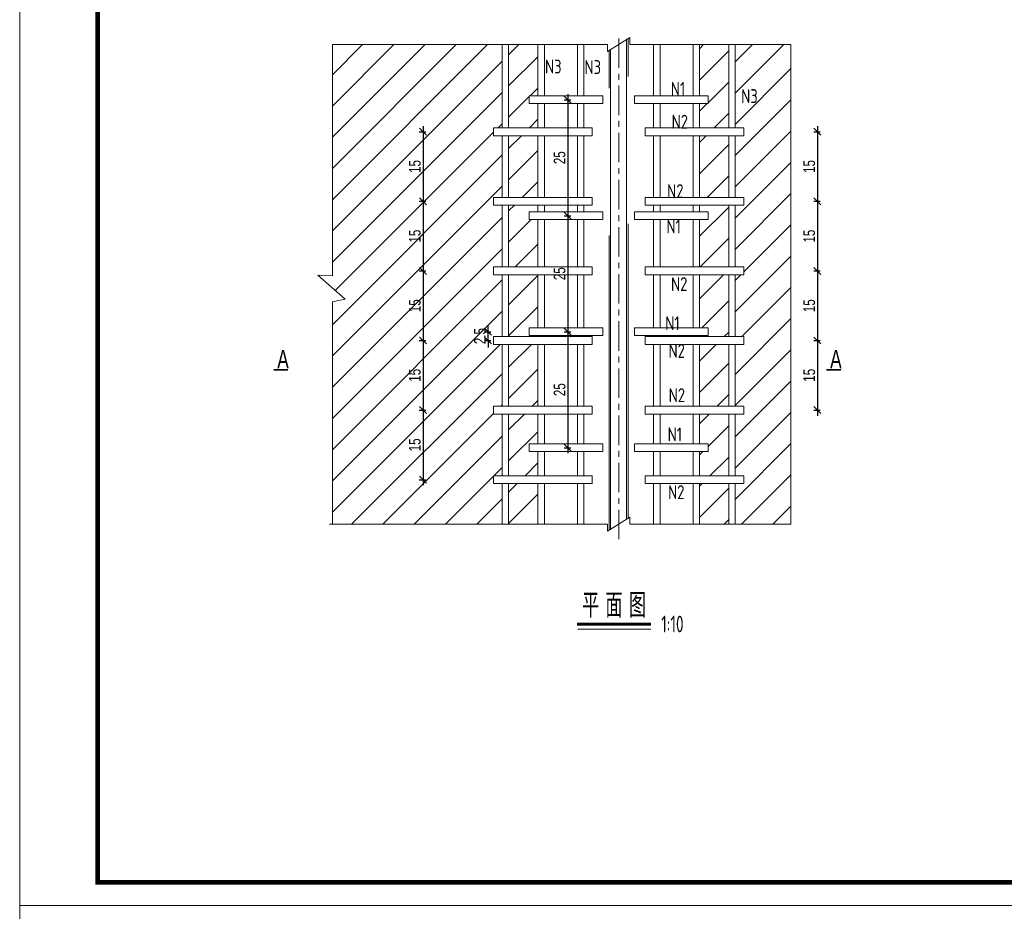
# Model space of a CAD drawing. Header units: inches. Extents: x 112594 to 193184, y 44995 to 116598.
# Tile 59 of 153: x 141724 to 143845, y 74972 to 76894. Entities that reach past the tile are written whole.
import ezdxf

# ---------------------------------------------------------------- set-up
doc = ezdxf.new("R2010")
doc.units = ezdxf.units.IN
doc.header["$MEASUREMENT"] = 0
for name, pattern in [('CENTER', [50.8, 31.75, -6.35, 6.35, -6.35]), ('DASHED', [19.05, 12.7, -6.35]), ('DASHED2', [0.375, 0.25, -0.125])]:
    doc.linetypes.add(name, pattern=pattern)
doc.layers.get('0').update_dxf_attribs({"lineweight": 15})
for name, color, linetype, lineweight in [('0中心线', 6, 'CENTER', 18), ('0指引线', 4, 'Continuous', 18), ('0文字', 6, 'Continuous', 18), ('0轮廓虚线', 2, 'DASHED2', 15), ('BM1', 7, 'Continuous', 15), ('标准', 7, 'Continuous', 18), ('标注', 7, 'Continuous', 18)]:
    doc.layers.add(name, color=color, linetype=linetype, lineweight=lineweight)
doc.styles.add('hz-e', font='hztxt_e.shx', dxfattribs={"width": 0.75, "bigfont": 'hztxt.shx'})
doc.styles.add('HZTXT', font='tssdeng.shx', dxfattribs={"width": 0.75, "bigfont": 'hztxt.shx'})
doc.dimstyles.new('1比10', dxfattribs={"dimtxt": 25, "dimasz": 15, "dimexe": 6.25, "dimexo": 6.25, "dimgap": 5, "dimtad": 1, "dimdec": 0, "dimlfac": 0.1, "dimzin": 0, "dimdsep": 46, "dimtxsty": 'hz-e', "dimblk": 'OBLIQUE', "dimcen": 0, "dimdle": 12, "dimclrd": 4, "dimclre": 4, "dimclrt": 5, "dimadec": 0, "dimazin": 0, "dimtfac": 0.05, "dimtdec": 0, "dimtix": 1, "dimtmove": 2, "dimatfit": 0, "dimfxl": 8, "dimfxlon": 1, "dimtolj": 1, "dimtzin": 0, "dimarcsym": 0})
pattern_1 = [(45, (-516428.33, 85811.05), (-33.6759605, 33.6759605), [])]

# ---------------------------------------------------------------- blocks, each defined once
blk = doc.blocks.new('_Oblique')
at = {"color": 0, "linetype": 'ByBlock', "lineweight": -2}
blk.add_line((-0.5, -0.5), (0.5, 0.5), dxfattribs=at)
blk = doc.blocks.new('*D816')
at = {"color": 4, "lineweight": -2}
for p, q in [((143434.6, 76652.4), (143448.8, 76652.4)), ((143442.6, 76664.4), (143442.6, 76490.4)), ((143434.6, 76502.4), (143448.8, 76502.4))]:
    blk.add_line(p, q, dxfattribs=at)
at = {"color": 4, "lineweight": -2, "xscale": 15, "yscale": 15, "zscale": 15}
for p, rotation in [((143442.6, 76652.4), 90), ((143442.6, 76502.4), 270)]:
    blk.add_blockref('_Oblique', p, dxfattribs=dict(at, rotation=rotation))
at = {"color": 5, "insert": (143425.1, 76577.4), "char_height": 25, "attachment_point": 5, "rotation": 90, "style": 'hz-e'}
blk.add_mtext('\\A1;15', dxfattribs=at)
blk = doc.blocks.new('*D817')
at = {"color": 4, "lineweight": -2}
for p, q in [((143434.6, 76502.4), (143448.8, 76502.4)), ((143442.6, 76514.4), (143442.6, 76340.4)), ((143434.6, 76352.4), (143448.8, 76352.4))]:
    blk.add_line(p, q, dxfattribs=at)
at = {"color": 4, "lineweight": -2, "xscale": 15, "yscale": 15, "zscale": 15}
for p, rotation in [((143442.6, 76502.4), 90), ((143442.6, 76352.4), 270)]:
    blk.add_blockref('_Oblique', p, dxfattribs=dict(at, rotation=rotation))
at = {"color": 5, "insert": (143425.1, 76427.4), "char_height": 25, "attachment_point": 5, "rotation": 90, "style": 'hz-e'}
blk.add_mtext('\\A1;15', dxfattribs=at)
blk = doc.blocks.new('*D818')
at = {"color": 4, "lineweight": -2}
for p, q in [((143434.6, 76352.4), (143448.8, 76352.4)), ((143442.6, 76364.4), (143442.6, 76190.4)), ((143434.6, 76202.4), (143448.8, 76202.4))]:
    blk.add_line(p, q, dxfattribs=at)
at = {"color": 4, "lineweight": -2, "xscale": 15, "yscale": 15, "zscale": 15}
for p, rotation in [((143442.6, 76352.4), 90), ((143442.6, 76202.4), 270)]:
    blk.add_blockref('_Oblique', p, dxfattribs=dict(at, rotation=rotation))
at = {"color": 5, "insert": (143425.1, 76277.4), "char_height": 25, "attachment_point": 5, "rotation": 90, "style": 'hz-e'}
blk.add_mtext('\\A1;15', dxfattribs=at)
blk = doc.blocks.new('*D819')
at = {"color": 4, "lineweight": -2}
for p, q in [((143434.6, 76202.4), (143448.8, 76202.4)), ((143442.6, 76214.4), (143442.6, 76040.4)), ((143434.6, 76052.4), (143448.8, 76052.4))]:
    blk.add_line(p, q, dxfattribs=at)
at = {"color": 4, "lineweight": -2, "xscale": 15, "yscale": 15, "zscale": 15}
for p, rotation in [((143442.6, 76202.4), 90), ((143442.6, 76052.4), 270)]:
    blk.add_blockref('_Oblique', p, dxfattribs=dict(at, rotation=rotation))
at = {"color": 5, "insert": (143425.1, 76127.4), "char_height": 25, "attachment_point": 5, "rotation": 90, "style": 'hz-e'}
blk.add_mtext('\\A1;15', dxfattribs=at)
blk = doc.blocks.new('*D820')
at = {"color": 4, "lineweight": -2}
for p, q in [((142904.7, 76733.4), (142904.7, 76459.4)), ((142896.7, 76721.4), (142911, 76721.4)), ((142896.7, 76471.4), (142911, 76471.4))]:
    blk.add_line(p, q, dxfattribs=at)
at = {"color": 4, "lineweight": -2, "xscale": 15, "yscale": 15, "zscale": 15}
for p, rotation in [((142904.7, 76721.4), 90), ((142904.7, 76471.4), 270)]:
    blk.add_blockref('_Oblique', p, dxfattribs=dict(at, rotation=rotation))
at = {"color": 5, "insert": (142887.2, 76596.4), "char_height": 25, "attachment_point": 5, "rotation": 90, "style": 'hz-e'}
blk.add_mtext('\\A1;25', dxfattribs=at)
blk = doc.blocks.new('*D821')
at = {"color": 4, "lineweight": -2}
for p, q in [((142904.7, 76483.4), (142904.7, 76209.4)), ((142896.7, 76471.4), (142911, 76471.4)), ((142896.7, 76221.4), (142911, 76221.4))]:
    blk.add_line(p, q, dxfattribs=at)
at = {"color": 4, "lineweight": -2, "xscale": 15, "yscale": 15, "zscale": 15}
for p, rotation in [((142904.7, 76471.4), 90), ((142904.7, 76221.4), 270)]:
    blk.add_blockref('_Oblique', p, dxfattribs=dict(at, rotation=rotation))
at = {"color": 5, "insert": (142887.2, 76346.4), "char_height": 25, "attachment_point": 5, "rotation": 90, "style": 'hz-e'}
blk.add_mtext('\\A1;25', dxfattribs=at)
blk = doc.blocks.new('*D822')
at = {"color": 4, "lineweight": -2}
for p, q in [((142904.7, 76233.4), (142904.7, 75959.4)), ((142896.7, 76221.4), (142911, 76221.4)), ((142896.7, 75971.4), (142911, 75971.4))]:
    blk.add_line(p, q, dxfattribs=at)
at = {"color": 4, "lineweight": -2, "xscale": 15, "yscale": 15, "zscale": 15}
for p, rotation in [((142904.7, 76221.4), 90), ((142904.7, 75971.4), 270)]:
    blk.add_blockref('_Oblique', p, dxfattribs=dict(at, rotation=rotation))
at = {"color": 5, "insert": (142887.2, 76096.4), "char_height": 25, "attachment_point": 5, "rotation": 90, "style": 'hz-e'}
blk.add_mtext('\\A1;25', dxfattribs=at)
blk = doc.blocks.new('*D823')
at = {"color": 4, "lineweight": -2}
for p, q in [((142584.8, 76652.4), (142599, 76652.4)), ((142592.8, 76664.4), (142592.8, 76490.4)), ((142584.8, 76502.4), (142599, 76502.4))]:
    blk.add_line(p, q, dxfattribs=at)
at = {"color": 4, "lineweight": -2, "xscale": 15, "yscale": 15, "zscale": 15}
for p, rotation in [((142592.8, 76652.4), 90), ((142592.8, 76502.4), 270)]:
    blk.add_blockref('_Oblique', p, dxfattribs=dict(at, rotation=rotation))
at = {"color": 5, "insert": (142575.3, 76577.4), "char_height": 25, "attachment_point": 5, "rotation": 90, "style": 'hz-e'}
blk.add_mtext('\\A1;15', dxfattribs=at)
blk = doc.blocks.new('*D824')
at = {"color": 4, "lineweight": -2}
for p, q in [((142584.8, 76502.4), (142599, 76502.4)), ((142592.8, 76514.4), (142592.8, 76340.4)), ((142584.8, 76352.4), (142599, 76352.4))]:
    blk.add_line(p, q, dxfattribs=at)
at = {"color": 4, "lineweight": -2, "xscale": 15, "yscale": 15, "zscale": 15}
for p, rotation in [((142592.8, 76502.4), 90), ((142592.8, 76352.4), 270)]:
    blk.add_blockref('_Oblique', p, dxfattribs=dict(at, rotation=rotation))
at = {"color": 5, "insert": (142575.3, 76427.4), "char_height": 25, "attachment_point": 5, "rotation": 90, "style": 'hz-e'}
blk.add_mtext('\\A1;15', dxfattribs=at)
blk = doc.blocks.new('*D825')
at = {"color": 4, "lineweight": -2}
for p, q in [((142584.8, 76352.4), (142599, 76352.4)), ((142592.8, 76364.4), (142592.8, 76190.4)), ((142584.8, 76202.4), (142599, 76202.4))]:
    blk.add_line(p, q, dxfattribs=at)
at = {"color": 4, "lineweight": -2, "xscale": 15, "yscale": 15, "zscale": 15}
for p, rotation in [((142592.8, 76352.4), 90), ((142592.8, 76202.4), 270)]:
    blk.add_blockref('_Oblique', p, dxfattribs=dict(at, rotation=rotation))
at = {"color": 5, "insert": (142575.3, 76277.4), "char_height": 25, "attachment_point": 5, "rotation": 90, "style": 'hz-e'}
blk.add_mtext('\\A1;15', dxfattribs=at)
blk = doc.blocks.new('*D826')
at = {"color": 4, "lineweight": -2}
for p, q in [((142584.8, 76202.4), (142599, 76202.4)), ((142592.8, 76214.4), (142592.8, 76040.4)), ((142584.8, 76052.4), (142599, 76052.4))]:
    blk.add_line(p, q, dxfattribs=at)
at = {"color": 4, "lineweight": -2, "xscale": 15, "yscale": 15, "zscale": 15}
for p, rotation in [((142592.8, 76202.4), 90), ((142592.8, 76052.4), 270)]:
    blk.add_blockref('_Oblique', p, dxfattribs=dict(at, rotation=rotation))
at = {"color": 5, "insert": (142575.3, 76127.4), "char_height": 25, "attachment_point": 5, "rotation": 90, "style": 'hz-e'}
blk.add_mtext('\\A1;15', dxfattribs=at)
blk = doc.blocks.new('*D827')
at = {"color": 4, "lineweight": -2}
for p, q in [((142592.8, 76064.4), (142592.8, 75890.4)), ((142584.8, 76052.4), (142599, 76052.4)), ((142584.8, 75902.4), (142599, 75902.4))]:
    blk.add_line(p, q, dxfattribs=at)
at = {"color": 4, "lineweight": -2, "xscale": 15, "yscale": 15, "zscale": 15}
for p, rotation in [((142592.8, 76052.4), 90), ((142592.8, 75902.4), 270)]:
    blk.add_blockref('_Oblique', p, dxfattribs=dict(at, rotation=rotation))
at = {"color": 5, "insert": (142575.3, 75977.4), "char_height": 25, "attachment_point": 5, "rotation": 90, "style": 'hz-e'}
blk.add_mtext('\\A1;15', dxfattribs=at)
blk = doc.blocks.new('*D896')
at = {"color": 4, "lineweight": -2}
for p, q in [((142733.1, 76221.4), (142733.1, 76236.4)), ((142725.1, 76221.4), (142739.3, 76221.4)), ((142725.1, 76202.4), (142739.3, 76202.4)), ((142733.1, 76202.4), (142733.1, 76221.4)), ((142733.1, 76202.4), (142733.1, 76187.4))]:
    blk.add_line(p, q, dxfattribs=at)
at = {"color": 4, "lineweight": -2, "xscale": 15, "yscale": 15, "zscale": 15}
for p, rotation in [((142733.1, 76221.4), 270), ((142733.1, 76202.4), 90)]:
    blk.add_blockref('_Oblique', p, dxfattribs=dict(at, rotation=rotation))
at = {"color": 5, "insert": (142715.6, 76211.9), "char_height": 25, "attachment_point": 5, "rotation": 90, "style": 'hz-e'}
blk.add_mtext('\\A1;2.5', dxfattribs=at)

msp = doc.modelspace()

# ---------------------------------------------------------------- hatches: boundary and pattern name
at = {"layer": '0指引线'}
h = msp.add_hatch(dxfattribs=at)
h.set_pattern_fill('ANSI31', color=256, scale=15)
h.set_pattern_definition(pattern_1)
h.paths.add_polyline_path([(142763.45372, 76643.89963), (142744.85777, 76643.89963), (142744.85777, 76660.89963), (142763.45372, 76660.89963), (142763.45372, 76840.19173), (142397.47274, 76840.19173), (142397.47274, 76341.66128), (142366.19562, 76343.54098), (142424.80847, 76291.33786), (142397.47274, 76285.90321), (142397.47274, 75806.48289), (142763.45372, 75806.48289), (142763.45372, 75893.89963), (142744.85777, 75893.89963), (142744.85777, 75910.89963), (142763.45372, 75910.89963), (142763.45372, 76043.89963), (142744.85777, 76043.89963), (142744.85777, 76060.89963), (142763.45372, 76060.89963), (142763.45372, 76193.89963), (142744.85777, 76193.89963), (142744.85777, 76210.89963), (142763.45372, 76210.89963), (142763.45372, 76343.89963), (142744.85777, 76343.89963), (142744.85777, 76360.89963), (142763.45372, 76360.89963), (142763.45372, 76493.89963), (142744.85777, 76493.89963), (142744.85777, 76510.89963), (142763.45372, 76510.89963)])
h.paths.add_polyline_path([(142556.51018, 76560.07821), (142556.51018, 76594.72106), (142594.01018, 76594.72106), (142594.01018, 76560.07821)], flags=24)
h.paths.add_polyline_path([(142556.51018, 76410.07821), (142556.51018, 76444.72106), (142594.01018, 76444.72106), (142594.01018, 76410.07821)], flags=24)
h.paths.add_polyline_path([(142556.51018, 76260.07821), (142556.51018, 76294.72106), (142594.01018, 76294.72106), (142594.01018, 76260.07821)], flags=24)
h.paths.add_polyline_path([(142556.51018, 76110.07821), (142556.51018, 76144.72106), (142594.01018, 76144.72106), (142594.01018, 76110.07821)], flags=24)
h.paths.add_polyline_path([(142556.51018, 75960.07821), (142556.51018, 75994.72106), (142594.01018, 75994.72106), (142594.01018, 75960.07821)], flags=24)
h.paths.add_polyline_path([(142732.13031, 76226.13861), (142732.13031, 76252.49576), (142754.63031, 76252.49576), (142754.63031, 76226.13861)], flags=24)
h = msp.add_hatch(dxfattribs=at)
h.set_pattern_fill('ANSI31', color=256, scale=15)
h.set_pattern_definition(pattern_1)
h.paths.add_polyline_path([(142840.35777, 76840.19173), (142777.34486, 76840.19173), (142777.34486, 76660.89963), (142840.35777, 76660.89963), (142840.35777, 76712.89963), (142821.85777, 76712.89963), (142821.85777, 76729.89963), (142840.35777, 76729.89963)])
h.paths.add_polyline_path([(142840.35777, 76643.89963), (142777.34486, 76643.89963), (142777.34486, 76510.89963), (142840.35777, 76510.89963)])
h.paths.add_polyline_path([(142840.35777, 76462.89963), (142821.85777, 76462.89963), (142821.85777, 76479.89963), (142840.35777, 76479.89963), (142840.35777, 76493.89963), (142777.34486, 76493.89963), (142777.34486, 76360.89963), (142840.35777, 76360.89963)])
h.paths.add_polyline_path([(142840.35777, 76343.89963), (142777.34486, 76343.89963), (142777.34486, 76210.89963), (142840.35777, 76210.89963), (142840.35777, 76212.89963), (142821.85777, 76212.89963), (142821.85777, 76229.89963), (142840.35777, 76229.89963)])
h.paths.add_polyline_path([(142840.35777, 76193.89963), (142777.34486, 76193.89963), (142777.34486, 76060.89963), (142840.35777, 76060.89963)])
h.paths.add_polyline_path([(142840.35777, 76043.89963), (142777.34486, 76043.89963), (142777.34486, 75910.89963), (142840.35777, 75910.89963), (142840.35777, 75962.89963), (142821.85777, 75962.89963), (142821.85777, 75979.89963), (142840.35777, 75979.89963)])
h.paths.add_polyline_path([(142840.35777, 75893.89963), (142777.34486, 75893.89963), (142777.34486, 75806.48289), (142840.35777, 75806.48289)])
h = msp.add_hatch(dxfattribs=at)
h.set_pattern_fill('ANSI31', color=256, scale=15)
h.set_pattern_definition([(45, (-516434.207, 85811.05), (-33.6759605, 33.6759605), [])])
h.paths.add_polyline_path([(143188.47984, 76840.19173), (143251.49275, 76840.19173), (143251.49275, 76660.89963), (143188.47984, 76660.89963), (143188.47984, 76712.89963), (143206.97984, 76712.89963), (143206.97984, 76729.89963), (143188.47984, 76729.89963)])
h.paths.add_polyline_path([(143188.47984, 76643.89963), (143251.49275, 76643.89963), (143251.49275, 76510.89963), (143188.47984, 76510.89963)])
h.paths.add_polyline_path([(143188.47984, 76462.89963), (143206.97984, 76462.89963), (143206.97984, 76479.89963), (143188.47984, 76479.89963), (143188.47984, 76493.89963), (143251.49275, 76493.89963), (143251.49275, 76360.89963), (143188.47984, 76360.89963)])
h.paths.add_polyline_path([(143188.47984, 76343.89963), (143251.49275, 76343.89963), (143251.49275, 76210.89963), (143188.47984, 76210.89963), (143188.47984, 76212.89963), (143206.97984, 76212.89963), (143206.97984, 76229.89963), (143188.47984, 76229.89963)])
h.paths.add_polyline_path([(143188.47984, 76193.89963), (143251.49275, 76193.89963), (143251.49275, 76060.89963), (143188.47984, 76060.89963)])
h.paths.add_polyline_path([(143188.47984, 76043.89963), (143251.49275, 76043.89963), (143251.49275, 75910.89963), (143188.47984, 75910.89963), (143188.47984, 75962.89963), (143206.97984, 75962.89963), (143206.97984, 75979.89963), (143188.47984, 75979.89963)])
h.paths.add_polyline_path([(143188.47984, 75893.89963), (143251.49275, 75893.89963), (143251.49275, 75806.48289), (143188.47984, 75806.48289)])
h = msp.add_hatch(dxfattribs=at)
h.set_pattern_fill('ANSI31', color=256, scale=15)
h.set_pattern_definition([(45, (-516431.207, 100661.034), (-33.6759605, 33.6759605), [])])
h.paths.add_polyline_path([(143385.47984, 75806.48289), (143385.47984, 76840.19173), (143265.38389, 76840.19173), (143265.38389, 76660.89963), (143283.97984, 76660.89963), (143283.97984, 76643.89963), (143265.38389, 76643.89963), (143265.38389, 76510.89963), (143283.97984, 76510.89963), (143283.97984, 76493.89963), (143265.38389, 76493.89963), (143265.38389, 76360.89963), (143283.97984, 76360.89963), (143283.97984, 76343.89963), (143265.38389, 76343.89963), (143265.38389, 76210.89963), (143283.97984, 76210.89963), (143283.97984, 76193.89963), (143265.38389, 76193.89963), (143265.38389, 76060.89963), (143283.97984, 76060.89963), (143283.97984, 76043.89963), (143265.38389, 76043.89963), (143265.38389, 75910.89963), (143283.97984, 75910.89963), (143283.97984, 75893.89963), (143265.38389, 75893.89963), (143265.38389, 75806.48289)])

# ---------------------------------------------------------------- linework, layer by layer
for p, q in [((141723.84056, 74984.76464), (141723.84056, 77985.0677)), ((141723.84056, 72034.45647), (141723.84056, 75034.75953))]:
    msp.add_line(p, q)
at = {"color": 0, "lineweight": 60}
msp.add_line((142924.69977, 75590.6776), (143084.02197, 75590.6776), dxfattribs=at)
at = {"color": 0}
msp.add_line((142926.13358, 75580.40172), (143084.02197, 75580.40172), dxfattribs=at)
at = {"const_width": 4}
for points in [[(142270.72112, 76139.25707), (142301.89933, 76139.25707)], [(143461.91051, 76139.25707), (143493.08871, 76139.25707)]]:
    msp.add_lwpolyline(points, dxfattribs=at)
at = {"layer": '0中心线', "linetype": 'CENTER', "ltscale": 2}
msp.add_line((143014.47984, 75773.93001), (143014.47984, 76864.39155), dxfattribs=at)
at = {"layer": '0轮廓虚线', "linetype": 'DASHED', "ltscale": 50}
for p, q in [((143034.47984, 75819.23257), (143034.47984, 76852.94141)), ((142994.16661, 75793.53353), (142994.16661, 76827.24237))]:
    msp.add_line(p, q, dxfattribs=at)
at = {"layer": 'BM1', "linetype": 'Continuous'}
msp.add_line((145966.66888, 74984.76464), (141723.84056, 74984.76464), dxfattribs=at)
at = {"layer": 'BM1', "color": 0, "linetype": 'Continuous', "const_width": 9.99898}
msp.add_lwpolyline([(141891.68466, 75034.75953), (141891.68466, 77904.76671), (145916.67399, 77904.76671), (145916.67399, 75034.75953)], close=True, dxfattribs=at)
at = {"layer": '标准', "color": 0}
for p, q in [((142397.47274, 76341.66128), (142397.47274, 76840.19173)), ((142397.47274, 76840.19173), (142965.35777, 76840.19173)), ((142763.45372, 76660.89963), (142763.45372, 76840.19173)), ((142777.34486, 76660.89963), (142777.34486, 76840.19173)), ((142840.35777, 76729.89963), (142840.35777, 76840.19173)), ((142854.2489, 76729.89963), (142854.2489, 76840.19173)), ((142925.37067, 76729.89963), (142925.37067, 76840.19173)), ((142939.26181, 76729.89963), (142939.26181, 76840.19173)), ((142965.35777, 76840.19173), (142990.5935, 76840.19173)), ((142990.5935, 76824.96456), (143038.36619, 76855.41889)), ((142990.5935, 76824.96456), (142990.5935, 76840.19173)), ((143031.47984, 75817.32012), (143031.47984, 76851.02895)), ((143038.36619, 76855.41889), (143038.36619, 76840.19173)), ((143038.36619, 76840.19173), (143385.47984, 76840.19173)), ((143089.5758, 76729.89963), (143089.5758, 76840.19173)), ((143103.46693, 76729.89963), (143103.46693, 76840.19173)), ((143174.58871, 76729.89963), (143174.58871, 76840.19173)), ((143188.47984, 76729.89963), (143188.47984, 76840.19173)), ((143251.49275, 76660.89963), (143251.49275, 76840.19173)), ((143265.38389, 76660.89963), (143265.38389, 76840.19173)), ((143385.47984, 76341.66128), (143385.47984, 76840.19173)), ((142996.49499, 75795.01783), (142996.49499, 76828.72667)), ((142821.85777, 76712.89963), (142821.85777, 76729.89963)), ((142821.85777, 76729.89963), (142980.35777, 76729.89963)), ((142821.85777, 76712.89963), (142980.35777, 76712.89963)), ((142840.35777, 76660.89963), (142840.35777, 76712.89963)), ((142854.2489, 76660.89963), (142854.2489, 76712.89963)), ((142980.35777, 76729.89963), (142879.35777, 76729.89963)), ((142925.37067, 76660.89963), (142925.37067, 76712.89963)), ((142939.26181, 76660.89963), (142939.26181, 76712.89963)), ((142980.35777, 76712.89963), (142980.35777, 76729.89963)), ((143206.97984, 76729.89963), (143048.47984, 76729.89963)), ((143048.47984, 76712.89963), (143048.47984, 76729.89963)), ((143048.47984, 76729.89963), (143149.47984, 76729.89963)), ((143206.97984, 76712.89963), (143048.47984, 76712.89963)), ((143089.5758, 76660.89963), (143089.5758, 76712.89963)), ((143103.46693, 76660.89963), (143103.46693, 76712.89963)), ((143174.58871, 76660.89963), (143174.58871, 76712.89963)), ((143188.47984, 76660.89963), (143188.47984, 76712.89963)), ((143206.97984, 76712.89963), (143206.97984, 76729.89963)), ((142744.85777, 76643.89963), (142744.85777, 76660.89963)), ((142744.85777, 76660.89963), (142957.35777, 76660.89963)), ((142957.35777, 76643.89963), (142957.35777, 76660.89963)), ((143283.97984, 76660.89963), (143071.47984, 76660.89963)), ((143071.47984, 76643.89963), (143071.47984, 76660.89963)), ((143283.97984, 76643.89963), (143283.97984, 76660.89963)), ((142744.85777, 76643.89963), (142957.35777, 76643.89963)), ((142763.45372, 76510.89963), (142763.45372, 76643.89963)), ((142777.34486, 76510.89963), (142777.34486, 76643.89963)), ((142840.35777, 76510.89963), (142840.35777, 76643.89963)), ((142854.2489, 76510.89963), (142854.2489, 76643.89963)), ((142925.37067, 76510.89963), (142925.37067, 76643.89963)), ((142939.26181, 76510.89963), (142939.26181, 76643.89963)), ((143283.97984, 76643.89963), (143071.47984, 76643.89963)), ((143089.5758, 76510.89963), (143089.5758, 76643.89963)), ((143103.46693, 76510.89963), (143103.46693, 76643.89963)), ((143174.58871, 76510.89963), (143174.58871, 76643.89963)), ((143188.47984, 76510.89963), (143188.47984, 76643.89963)), ((143251.49275, 76510.89963), (143251.49275, 76643.89963)), ((143265.38389, 76510.89963), (143265.38389, 76643.89963)), ((142744.85777, 76493.89963), (142744.85777, 76510.89963)), ((142744.85777, 76510.89963), (142957.35777, 76510.89963)), ((142957.35777, 76493.89963), (142957.35777, 76510.89963)), ((143283.97984, 76510.89963), (143071.47984, 76510.89963)), ((143071.47984, 76493.89963), (143071.47984, 76510.89963)), ((143283.97984, 76493.89963), (143283.97984, 76510.89963)), ((142744.85777, 76493.89963), (142957.35777, 76493.89963)), ((142763.45372, 76360.89963), (142763.45372, 76493.89963)), ((142777.34486, 76360.89963), (142777.34486, 76493.89963)), ((142821.85777, 76462.89963), (142821.85777, 76479.89963)), ((142821.85777, 76479.89963), (142980.35777, 76479.89963)), ((142840.35777, 76479.89963), (142840.35777, 76493.89963)), ((142854.2489, 76479.89963), (142854.2489, 76493.89963)), ((142925.37067, 76479.89963), (142925.37067, 76493.89963)), ((142939.26181, 76479.89963), (142939.26181, 76493.89963)), ((142980.35777, 76462.89963), (142980.35777, 76479.89963)), ((143048.47984, 76462.89963), (143048.47984, 76479.89963)), ((143206.97984, 76479.89963), (143048.47984, 76479.89963)), ((143283.97984, 76493.89963), (143071.47984, 76493.89963)), ((143089.5758, 76479.89963), (143089.5758, 76493.89963)), ((143103.46693, 76479.89963), (143103.46693, 76493.89963)), ((143174.58871, 76479.89963), (143174.58871, 76493.89963)), ((143188.47984, 76479.89963), (143188.47984, 76493.89963)), ((143206.97984, 76462.89963), (143206.97984, 76479.89963)), ((143251.49275, 76360.89963), (143251.49275, 76493.89963)), ((143265.38389, 76360.89963), (143265.38389, 76493.89963)), ((142821.85777, 76462.89963), (142980.35777, 76462.89963)), ((142840.35777, 76360.89963), (142840.35777, 76462.89963)), ((142854.2489, 76360.89963), (142854.2489, 76462.89963)), ((142925.37067, 76360.89963), (142925.37067, 76462.89963)), ((142939.26181, 76360.89963), (142939.26181, 76462.89963)), ((143206.97984, 76462.89963), (143048.47984, 76462.89963)), ((143089.5758, 76360.89963), (143089.5758, 76462.89963)), ((143103.46693, 76360.89963), (143103.46693, 76462.89963)), ((143174.58871, 76360.89963), (143174.58871, 76462.89963)), ((143188.47984, 76360.89963), (143188.47984, 76462.89963)), ((142744.85777, 76343.89963), (142744.85777, 76360.89963)), ((142744.85777, 76360.89963), (142957.35777, 76360.89963)), ((142957.35777, 76343.89963), (142957.35777, 76360.89963)), ((143283.97984, 76360.89963), (143071.47984, 76360.89963)), ((143071.47984, 76343.89963), (143071.47984, 76360.89963)), ((143283.97984, 76343.89963), (143283.97984, 76360.89963)), ((142397.47274, 76341.66128), (142366.19562, 76343.54098)), ((142366.19562, 76343.54098), (142424.80847, 76291.33786)), ((142744.85777, 76343.89963), (142957.35777, 76343.89963)), ((142763.45372, 76210.89963), (142763.45372, 76343.89963)), ((142777.34486, 76210.89963), (142777.34486, 76343.89963)), ((142840.35777, 76229.89963), (142840.35777, 76343.89963)), ((142854.2489, 76229.89963), (142854.2489, 76343.89963)), ((142925.37067, 76229.89963), (142925.37067, 76343.89963)), ((142939.26181, 76229.89963), (142939.26181, 76343.89963)), ((143283.97984, 76343.89963), (143071.47984, 76343.89963)), ((143089.5758, 76229.89963), (143089.5758, 76343.89963)), ((143103.46693, 76229.89963), (143103.46693, 76343.89963)), ((143174.58871, 76229.89963), (143174.58871, 76343.89963)), ((143188.47984, 76229.89963), (143188.47984, 76343.89963)), ((143251.49275, 76210.89963), (143251.49275, 76343.89963)), ((143265.38389, 76210.89963), (143265.38389, 76343.89963)), ((143385.47984, 75806.48289), (143385.47984, 76341.66128)), ((142424.80847, 76291.33786), (142397.47274, 76285.90321)), ((142397.47274, 75806.48289), (142397.47274, 76285.90321)), ((142821.85777, 76212.89963), (142821.85777, 76229.89963)), ((142821.85777, 76229.89963), (142980.35777, 76229.89963)), ((142980.35777, 76212.89963), (142980.35777, 76229.89963)), ((143206.97984, 76229.89963), (143048.47984, 76229.89963)), ((143048.47984, 76212.89963), (143048.47984, 76229.89963)), ((143206.97984, 76229.89963), (143206.97984, 76212.89963)), ((142744.85777, 76193.89963), (142744.85777, 76210.89963)), ((142744.85777, 76210.89963), (142957.35777, 76210.89963)), ((142821.85777, 76212.89963), (142980.35777, 76212.89963)), ((142840.35777, 76210.89963), (142840.35777, 76212.89963)), ((142854.2489, 76210.89963), (142854.2489, 76212.89963)), ((142925.37067, 76210.89963), (142925.37067, 76212.89963)), ((142939.26181, 76210.89963), (142939.26181, 76212.89963)), ((142957.35777, 76193.89963), (142957.35777, 76210.89963)), ((143206.97984, 76212.89963), (143048.47984, 76212.89963)), ((143283.97984, 76210.89963), (143071.47984, 76210.89963)), ((143071.47984, 76193.89963), (143071.47984, 76210.89963)), ((143089.5758, 76210.89963), (143089.5758, 76212.89963)), ((143103.46693, 76210.89963), (143103.46693, 76212.89963)), ((143174.58871, 76210.89963), (143174.58871, 76212.89963)), ((143188.47984, 76210.89963), (143188.47984, 76212.89963)), ((143283.97984, 76193.89963), (143283.97984, 76210.89963)), ((142744.85777, 76193.89963), (142957.35777, 76193.89963)), ((142763.45372, 76060.89963), (142763.45372, 76193.89963)), ((142777.34486, 76060.89963), (142777.34486, 76193.89963)), ((142840.35777, 76060.89963), (142840.35777, 76193.89963)), ((142854.2489, 76060.89963), (142854.2489, 76193.89963)), ((142925.37067, 76060.89963), (142925.37067, 76193.89963)), ((142939.26181, 76060.89963), (142939.26181, 76193.89963)), ((143283.97984, 76193.89963), (143071.47984, 76193.89963)), ((143089.5758, 76060.89963), (143089.5758, 76193.89963)), ((143103.46693, 76060.89963), (143103.46693, 76193.89963)), ((143174.58871, 76060.89963), (143174.58871, 76193.89963)), ((143188.47984, 76060.89963), (143188.47984, 76193.89963)), ((143251.49275, 76060.89963), (143251.49275, 76193.89963)), ((143265.38389, 76060.89963), (143265.38389, 76193.89963)), ((142744.85777, 76043.89963), (142744.85777, 76060.89963)), ((142744.85777, 76060.89963), (142957.35777, 76060.89963)), ((142957.35777, 76043.89963), (142957.35777, 76060.89963)), ((143283.97984, 76060.89963), (143071.47984, 76060.89963)), ((143071.47984, 76043.89963), (143071.47984, 76060.89963)), ((143283.97984, 76043.89963), (143283.97984, 76060.89963)), ((142744.85777, 76043.89963), (142957.35777, 76043.89963)), ((142763.45372, 75910.89963), (142763.45372, 76043.89963)), ((142777.34486, 75910.89963), (142777.34486, 76043.89963)), ((142840.35777, 75979.89963), (142840.35777, 76043.89963)), ((142854.2489, 75979.89963), (142854.2489, 76043.89963)), ((142925.37067, 75979.89963), (142925.37067, 76043.89963)), ((142939.26181, 75979.89963), (142939.26181, 76043.89963)), ((143283.97984, 76043.89963), (143071.47984, 76043.89963)), ((143089.5758, 75979.89963), (143089.5758, 76043.89963)), ((143103.46693, 75979.89963), (143103.46693, 76043.89963)), ((143174.58871, 75979.89963), (143174.58871, 76043.89963)), ((143188.47984, 75979.89963), (143188.47984, 76043.89963)), ((143251.49275, 75910.89963), (143251.49275, 76043.89963)), ((143265.38389, 75910.89963), (143265.38389, 76043.89963)), ((142821.85777, 75962.89963), (142821.85777, 75979.89963)), ((142821.85777, 75979.89963), (142980.35777, 75979.89963)), ((142980.35777, 75962.89963), (142980.35777, 75979.89963)), ((143048.47984, 75962.89963), (143048.47984, 75979.89963)), ((143206.97984, 75979.89963), (143048.47984, 75979.89963)), ((143206.97984, 75962.89963), (143206.97984, 75979.89963)), ((142821.85777, 75962.89963), (142980.35777, 75962.89963)), ((142840.35777, 75910.89963), (142840.35777, 75962.89963)), ((142854.2489, 75910.89963), (142854.2489, 75962.89963)), ((142925.37067, 75910.89963), (142925.37067, 75962.89963)), ((142939.26181, 75910.89963), (142939.26181, 75962.89963)), ((143206.97984, 75962.89963), (143048.47984, 75962.89963)), ((143089.5758, 75910.89963), (143089.5758, 75962.89963)), ((143103.46693, 75910.89963), (143103.46693, 75962.89963)), ((143174.58871, 75910.89963), (143174.58871, 75962.89963)), ((143188.47984, 75910.89963), (143188.47984, 75962.89963)), ((142744.85777, 75893.89963), (142744.85777, 75910.89963)), ((142744.85777, 75910.89963), (142957.35777, 75910.89963)), ((142957.35777, 75893.89963), (142957.35777, 75910.89963)), ((143283.97984, 75910.89963), (143071.47984, 75910.89963)), ((143071.47984, 75893.89963), (143071.47984, 75910.89963)), ((143283.97984, 75893.89963), (143283.97984, 75910.89963)), ((142744.85777, 75893.89963), (142957.35777, 75893.89963)), ((142763.45372, 75806.48289), (142763.45372, 75893.89963)), ((142777.34486, 75806.48289), (142777.34486, 75893.89963)), ((142840.35777, 75806.48289), (142840.35777, 75893.89963)), ((142854.2489, 75806.48289), (142854.2489, 75893.89963)), ((142925.37067, 75806.48289), (142925.37067, 75893.89963)), ((142939.26181, 75806.48289), (142939.26181, 75893.89963)), ((143283.97984, 75893.89963), (143071.47984, 75893.89963)), ((143089.5758, 75806.48289), (143089.5758, 75893.89963)), ((143103.46693, 75806.48289), (143103.46693, 75893.89963)), ((143174.58871, 75806.48289), (143174.58871, 75893.89963)), ((143188.47984, 75806.48289), (143188.47984, 75893.89963)), ((143251.49275, 75806.48289), (143251.49275, 75893.89963)), ((143265.38389, 75806.48289), (143265.38389, 75893.89963)), ((142990.5935, 75791.25572), (143038.36619, 75821.71005)), ((143038.36619, 75821.71005), (143038.36619, 75806.48289)), ((142391.59482, 75806.48289), (142990.5935, 75806.48289)), ((142990.5935, 75791.25572), (142990.5935, 75806.48289)), ((143038.36619, 75806.48289), (143385.47984, 75806.48289))]:
    msp.add_line(p, q, dxfattribs=at)

# ---------------------------------------------------------------- texts
at = {"style": 'hz-e', "width": 0.7}
for s, height, p in [('A', 40, (142278.7175, 76142.20894)), ('A', 40, (143469.90689, 76142.20894)), ('平 面 图', 52.5, (142935.5707, 75604.99015))]:
    msp.add_text(s, height=height, dxfattribs=at).set_placement(p)
at = {"layer": '0文字', "style": 'HZTXT', "width": 0.8}
for s, p in [('N3', (142855.60809, 76777.88405)), ('N3', (142940.73372, 76776.60326)), ('N1', (143126.7077, 76729.82969)), ('N3', (143278.33668, 76714.06065)), ('N2', (143128.4246, 76658.92507)), ('N2', (143118.82901, 76509.37131)), ('N1', (143117.2286, 76433.20108)), ('N2', (143127.13981, 76308.90933)), ('N1', (143114.75549, 76224.62015)), ('N2', (143121.82445, 76165.01246)), ('N2', (143122.13326, 76069.52741)), ('N1', (143119.82399, 75985.07054)), ('N2', (143120.85866, 75860.47102))]:
    msp.add_text(s, height=30, dxfattribs=at).set_placement(p)
at = {"layer": '标注', "style": 'HZTXT', "width": 0.7}
msp.add_text('1:10', height=36, dxfattribs=at).set_placement((143105.96241, 75573.32399))

# ---------------------------------------------------------------- dimensions: what is measured, and where the dimension line sits
for base, p1, p2, picture, middle in [((142904.72278, 76471.39963), (142886.72278, 76721.39963), (142886.72278, 76471.39963), '*D820', (142887.22278, 76596.39963)), ((142592.76018, 76502.39963), (142565.58966, 76652.39963), (142565.58966, 76502.39963), '*D823', (142575.26018, 76577.39963)), ((143442.55999, 76502.39963), (143415.38947, 76652.39963), (143415.38947, 76502.39963), '*D816', (143425.05999, 76577.39963)), ((142592.76018, 76352.39963), (142565.58966, 76502.39963), (142565.58966, 76352.39963), '*D824', (142575.26018, 76427.39963)), ((143442.55999, 76352.39963), (143415.38947, 76502.39963), (143415.38947, 76352.39963), '*D817', (143425.05999, 76427.39963)), ((142904.72278, 76221.39963), (142886.72278, 76471.39963), (142886.72278, 76221.39963), '*D821', (142887.22278, 76346.39963)), ((142592.76018, 76202.39963), (142565.58966, 76352.39963), (142565.58966, 76202.39963), '*D825', (142575.26018, 76277.39963)), ((143442.55999, 76202.39963), (143415.38947, 76352.39963), (143415.38947, 76202.39963), '*D818', (143425.05999, 76277.39963)), ((142904.72278, 75971.39963), (142886.72278, 76221.39963), (142886.72278, 75971.39963), '*D822', (142887.22278, 76096.39963)), ((142592.76018, 76052.39963), (142565.58966, 76202.39963), (142565.58966, 76052.39963), '*D826', (142575.26018, 76127.39963)), ((143442.55999, 76052.39963), (143415.38947, 76202.39963), (143415.38947, 76052.39963), '*D819', (143425.05999, 76127.39963)), ((142592.76018, 75902.39963), (142565.58966, 76052.39963), (142565.58966, 75902.39963), '*D827', (142575.26018, 75977.39963))]:
    dim = msp.add_linear_dim(base=base, p1=p1, p2=p2, angle=90, dimstyle='1比10')
    dim.commit()
    dim.dimension.update_dxf_attribs({"geometry": picture, "text_midpoint": middle})
dim = msp.add_linear_dim(base=(142733.06246, 76221.39963), p1=(142715.76018, 76202.39963), p2=(142704.37615, 76221.39963), angle=90, text='2.5', dimstyle='1比10')
dim.commit()
dim.dimension.update_dxf_attribs({"geometry": '*D896', "text_midpoint": (142715.56246, 76211.89963)})

doc.saveas('drawing.dxf')
